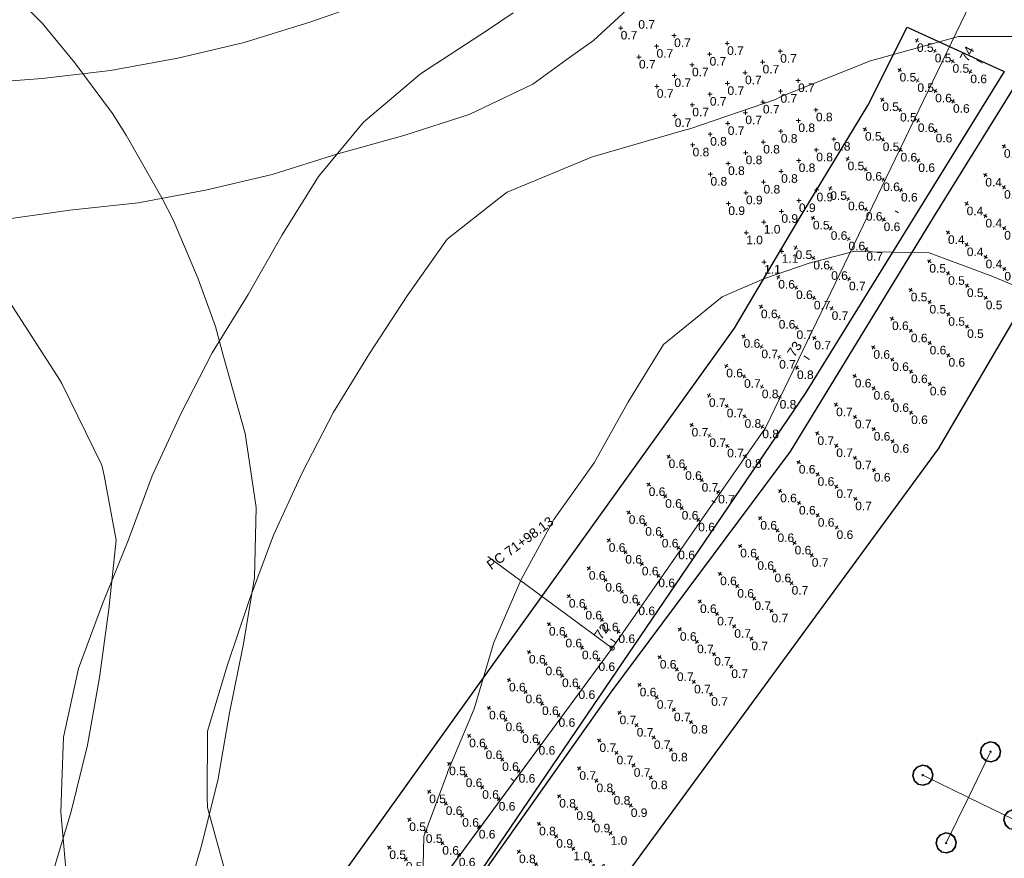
# Model space of a CAD drawing. Extents: x 11759 to 13757, y -2685 to 8839.
# Tile 45 of 58: x 12896 to 13183, y 6384 to 6629. Entities that reach past the tile are written whole.
import ezdxf

# ---------------------------------------------------------------- set-up
doc = ezdxf.new("R2010")
doc.units = 0
doc.header["$MEASUREMENT"] = 0
for name, color, linetype, lineweight in [('AGI32-115446_BK001 - Copy -- 2023-Jan-03 22h-01m-38s-DRAWING', 7, 'Continuous', 0), ('AGI32-Project_1-CALCPTS', 7, 'Continuous', 0), ('AGI32-Project_1-LUMINAIRE', 7, 'Continuous', 0), ('AGI32-Project_1-MARKPOINT', 7, 'Continuous', 0), ('AGI32-Project_1-POLE_PENDANT', 7, 'Continuous', 0), ('AGI32-Project_1-STATISTICAL_AREA', 7, 'Continuous', 0), ('AGI32-Project_1-TEMPLATE', 7, 'Continuous', 0)]:
    doc.layers.add(name, color=color, linetype=linetype, lineweight=lineweight)
doc.styles.add('AGI32-Arial', font='arial.ttf')

# ---------------------------------------------------------------- blocks, each defined once
blk = doc.blocks.new('AGI32-ID1buv4w-Project_1-STATISTICAL_AREA-SR 159 - EB')
at = {"layer": 'AGI32-Project_1-STATISTICAL_AREA', "color": 7, "linetype": 'Continuous', "lineweight": 30}
for p, q in [((1061.32, 4792.24), (1086.87, 4833.42)), ((1119.67, 4822.36), (1062.47, 4724.35)), ((1019.37, 4723.59), (1061.32, 4792.24)), ((1062.47, 4724.35), (961.79, 4587.07)), ((967.13, 4653.42), (1019.37, 4723.59)), ((912.21, 4575.63), (967.13, 4653.42))]:
    blk.add_line(p, q, dxfattribs=at)
blk = doc.blocks.new('AGI32-ID1buv4w-Project_1-STATISTICAL_AREA-SR 159 - WB')
at = {"layer": 'AGI32-Project_1-STATISTICAL_AREA', "color": 7, "linetype": 'Continuous', "lineweight": 30}
for p, q in [((1041.95, 4824.33), (1053.39, 4847.21)), ((1053.39, 4847.21), (1081.61, 4834.24)), ((1081.61, 4834.24), (1023.64, 4740.43)), ((1022.5, 4792.29), (1041.95, 4824.33)), ((1003.05, 4759.5), (1022.5, 4792.29)), ((926.78, 4653.1), (1003.05, 4759.5)), ((1023.64, 4740.43), (927.54, 4598.94)), ((858.13, 4557.38), (926.78, 4653.1))]:
    blk.add_line(p, q, dxfattribs=at)
blk = doc.blocks.new('AGI32-ID1buv4w-Project_1-LUMINAIRE-HM4_Template2')
at = {"layer": 'AGI32-Project_1-TEMPLATE', "color": 1, "linetype": 'ByBlock', "lineweight": 0}
for p, q in [((139.58, 223.87, -100), (147.4, 219.34, -100)), ((147.4, 219.34, -100), (159.52, 210.76, -100)), ((159.52, 210.76, -100), (173.98, 199.4, -100)), ((173.98, 199.4, -100), (179.46, 194.39, -100)), ((179.46, 194.39, -100), (194.39, 179.46, -100)), ((194.39, 179.46, -100), (199.4, 173.98, -100)), ((199.4, 173.98, -100), (210.76, 159.52, -100)), ((210.76, 159.52, -100), (219.34, 147.4, -100)), ((-223.87, 139.58, -100), (-219.34, 147.4, -100)), ((219.34, 147.4, -100), (223.87, 139.58, -100)), ((-235.83, 119.64, -100), (-223.87, 139.58, -100)), ((223.87, 139.58, -100), (235.83, 119.64, -100)), ((-239.28, 111.77, -100), (-235.83, 119.64, -100)), ((235.83, 119.64, -100), (239.28, 111.77, -100)), ((-244.62, 99.7, -100), (-239.28, 111.77, -100)), ((239.28, 111.77, -100), (244.62, 99.7, -100)), ((-249.5, 79.76, -100), (-244.62, 99.7, -100)), ((244.62, 99.7, -100), (249.5, 79.76, -100)), ((-251.5, 59.82, -100), (-249.5, 79.76, -100)), ((249.5, 79.76, -100), (251.5, 59.82, -100)), ((-252.8, 39.88, -100), (-251.5, 59.82, -100)), ((251.5, 59.82, -100), (252.8, 39.88, -100)), ((-254.78, 19.94, -100), (-252.8, 39.88, -100)), ((252.8, 39.88, -100), (254.78, 19.94, -100)), ((-255.18, 0, -100), (-254.78, 19.94, -100)), ((254.78, 19.94, -100), (255.18, 0, -100)), ((-254.78, -19.94, -100), (-255.18, 0, -100)), ((255.18, 0, -100), (254.78, -19.94, -100)), ((-252.8, -39.88, -100), (-254.78, -19.94, -100)), ((-251.5, -59.82, -100), (-252.8, -39.88, -100)), ((-249.5, -79.76, -100), (-251.5, -59.82, -100)), ((-244.62, -99.7, -100), (-249.5, -79.76, -100)), ((-239.28, -111.77, -100), (-244.62, -99.7, -100)), ((-235.83, -119.64, -100), (-239.28, -111.77, -100)), ((-223.87, -139.58, -100), (-235.83, -119.64, -100)), ((139.58, -223.87, -100), (119.64, -235.83, -100)), ((119.64, -235.83, -100), (111.77, -239.28, -100)), ((111.77, -239.28, -100), (99.7, -244.62, -100)), ((99.7, -244.62, -100), (79.76, -249.5, -100)), ((79.76, -249.5, -100), (59.82, -251.5, -100)), ((-39.88, -252.8, -100), (-59.82, -251.5, -100)), ((59.82, -251.5, -100), (39.88, -252.8, -100)), ((-19.94, -254.78, -100), (-39.88, -252.8, -100)), ((0, -255.18, -100), (-19.94, -254.78, -100)), ((19.94, -254.78, -100), (0, -255.18, -100)), ((39.88, -252.8, -100), (19.94, -254.78, -100))]:
    blk.add_line(p, q, dxfattribs=at)
at = {"layer": 'AGI32-Project_1-TEMPLATE', "color": 5, "linetype": 'ByBlock', "lineweight": 0}
for p, q in [((-96.98, 199.4, -100), (-79.76, 207.72, -100)), ((-119.64, 180.41, -100), (-99.7, 198.01, -100)), ((-99.7, 198.01, -100), (-96.98, 199.4, -100)), ((-138.58, 159.52, -100), (-120.57, 179.46, -100)), ((-120.57, 179.46, -100), (-119.64, 180.41, -100)), ((-158.23, 139.58, -100), (-139.58, 158.23, -100)), ((-139.58, 158.23, -100), (-138.58, 159.52, -100)), ((-179.46, 120.57, -100), (-159.52, 138.58, -100)), ((-159.52, 138.58, -100), (-158.23, 139.58, -100)), ((159.52, 138.58, -100), (179.46, 120.57, -100)), ((-180.41, 119.64, -100), (-179.46, 120.57, -100)), ((179.46, 120.57, -100), (180.41, 119.64, -100)), ((-198.01, 99.7, -100), (-180.41, 119.64, -100)), ((180.41, 119.64, -100), (198.01, 99.7, -100)), ((-199.4, 96.98, -100), (-198.01, 99.7, -100)), ((198.01, 99.7, -100), (199.4, 96.98, -100)), ((-207.72, 79.76, -100), (-199.4, 96.98, -100)), ((199.4, 96.98, -100), (207.72, 79.76, -100)), ((-210.98, 59.82, -100), (-207.72, 79.76, -100)), ((207.72, 79.76, -100), (210.98, 59.82, -100)), ((-213.54, 39.88, -100), (-210.98, 59.82, -100)), ((210.98, 59.82, -100), (213.54, 39.88, -100)), ((-215.43, 19.94, -100), (-213.54, 39.88, -100)), ((213.54, 39.88, -100), (215.43, 19.94, -100)), ((-215.91, 0, -100), (-215.43, 19.94, -100)), ((215.43, 19.94, -100), (215.91, 0, -100)), ((-215.43, -19.94, -100), (-215.91, 0, -100)), ((215.91, 0, -100), (215.43, -19.94, -100)), ((-213.54, -39.88, -100), (-215.43, -19.94, -100)), ((-210.98, -59.82, -100), (-213.54, -39.88, -100)), ((-207.72, -79.76, -100), (-210.98, -59.82, -100)), ((-199.4, -96.98, -100), (-207.72, -79.76, -100)), ((-198.01, -99.7, -100), (-199.4, -96.98, -100)), ((-180.41, -119.64, -100), (-198.01, -99.7, -100)), ((-39.88, -213.54, -100), (-59.82, -210.98, -100)), ((59.82, -210.98, -100), (39.88, -213.54, -100)), ((-19.94, -215.43, -100), (-39.88, -213.54, -100)), ((39.88, -213.54, -100), (19.94, -215.43, -100)), ((0, -215.91, -100), (-19.94, -215.43, -100)), ((19.94, -215.43, -100), (0, -215.91, -100))]:
    blk.add_line(p, q, dxfattribs=at)
at = {"layer": 'AGI32-Project_1-TEMPLATE', "color": 3, "linetype": 'ByBlock', "lineweight": 0}
for p, q in [((-59.82, 139.61, -100), (-39.88, 140.7, -100)), ((-79.76, 137.62, -100), (-60.05, 139.58, -100)), ((-60.05, 139.58, -100), (-59.82, 139.61, -100)), ((-99.7, 128.36, -100), (-79.76, 137.62, -100)), ((-109.89, 119.64, -100), (-99.7, 128.36, -100)), ((-119.64, 109.89, -100), (-109.89, 119.64, -100)), ((-128.36, 99.7, -100), (-119.64, 109.89, -100)), ((-137.62, 79.76, -100), (-128.36, 99.7, -100)), ((-139.58, 60.05, -100), (-137.62, 79.76, -100)), ((-140.7, 39.88, -100), (-139.61, 59.82, -100)), ((-139.61, 59.82, -100), (-139.58, 60.05, -100)), ((-144.04, 19.94, -100), (-140.7, 39.88, -100)), ((-144.89, 0, -100), (-144.04, 19.94, -100)), ((-144.04, -19.94, -100), (-144.89, 0, -100)), ((-140.7, -39.88, -100), (-144.04, -19.94, -100)), ((-139.61, -59.82, -100), (-140.7, -39.88, -100)), ((-139.58, -60.05, -100), (-139.61, -59.82, -100)), ((-137.62, -79.76, -100), (-139.58, -60.05, -100)), ((-128.36, -99.7, -100), (-137.62, -79.76, -100))]:
    blk.add_line(p, q, dxfattribs=at)
blk = doc.blocks.new('AGI32-ID1buv4w-Project_1-LUMINAIRE-HM4_95')
at = {"layer": 'AGI32-Project_1-TEMPLATE', "color": 7, "linetype": 'ByBlock', "lineweight": 0}
blk.add_blockref('AGI32-ID1buv4w-Project_1-LUMINAIRE-HM4_Template2', (0, 0), dxfattribs=at)
blk = doc.blocks.new('AGI32-ID1buv4w-Project_1-LUMINAIRE-HM4_90')
at = {"layer": 'AGI32-Project_1-TEMPLATE', "color": 7, "linetype": 'ByBlock', "lineweight": 0}
blk.add_blockref('AGI32-ID1buv4w-Project_1-LUMINAIRE-HM4_Template2', (0, 0), dxfattribs=at)
blk = doc.blocks.new('AGI32-ID1buv4w-Project_1-LUMINAIRE-HM4_Symbol')
at = {"layer": 'AGI32-Project_1-LUMINAIRE', "color": 7, "linetype": 'ByBlock', "lineweight": 0}
for p, q in [((0, 1), (-0.5, 0.866)), ((0, 1, -0.3), (-0.5, 0.866, -0.3)), ((-0.5, 0.866), (0, 1)), ((0.5, 0.866), (0, 1)), ((0.5, 0.866, -0.3), (0, 1, -0.3)), ((0, 1, -0.3), (0, 1)), ((0, 1), (0.5, 0.866)), ((0, 1), (0, 1, -0.3)), ((-0.866, 0.5), (-1, 0)), ((-0.866, 0.5, -0.3), (-1, 0, -0.3)), ((-1, 0), (-0.866, 0.5)), ((-1, 0), (-0.866, -0.5)), ((-1, 0, -0.3), (-1, 0)), ((-1, 0, -0.3), (-0.866, -0.5, -0.3)), ((-0.866, -0.5), (-1, 0)), ((-1, 0), (-1, 0, -0.3)), ((-0.816, 0.45, -0.3), (-0.95, 0, -0.3)), ((-0.95, 0, -0.3), (-0.816, -0.45, -0.3)), ((-0.5, 0.866), (-0.866, 0.5)), ((-0.5, 0.866, -0.3), (-0.866, 0.5, -0.3)), ((-0.866, 0.5), (-0.5, 0.866)), ((-0.866, 0.5, -0.3), (-0.866, 0.5)), ((-0.866, 0.5), (-0.866, 0.5, -0.3)), ((-0.45, 0.816, -0.3), (-0.816, 0.45, -0.3)), ((-0.5, 0.866, -0.3), (-0.5, 0.866)), ((-0.5, 0.866), (-0.5, 0.866, -0.3)), ((0, 0.95, -0.3), (-0.45, 0.816, -0.3)), ((-0.1, 0), (0.1, 0)), ((0.45, 0.816, -0.3), (0, 0.95, -0.3)), ((0, -0.1), (0, 0.1)), ((0, 0.1), (0.1, 0)), ((0, -0.1), (0.1, 0)), ((0.816, 0.45, -0.3), (0.45, 0.816, -0.3)), ((0.866, 0.5), (0.5, 0.866)), ((0.866, 0.5, -0.3), (0.5, 0.866, -0.3)), ((0.5, 0.866, -0.3), (0.5, 0.866)), ((0.5, 0.866), (0.866, 0.5)), ((0.5, 0.866), (0.5, 0.866, -0.3)), ((0.95, 0, -0.3), (0.816, 0.45, -0.3)), ((0.816, -0.45, -0.3), (0.95, 0, -0.3)), ((1, 0), (0.866, 0.5)), ((1, 0, -0.3), (0.866, 0.5, -0.3)), ((0.866, 0.5, -0.3), (0.866, 0.5)), ((0.866, 0.5), (1, 0)), ((0.866, 0.5), (0.866, 0.5, -0.3)), ((0.866, -0.5), (1, 0)), ((0.866, -0.5, -0.3), (1, 0, -0.3)), ((1, 0), (0.866, -0.5)), ((1, 0), (1, 0, -0.3)), ((1, 0, -0.3), (1, 0)), ((-0.866, -0.5), (-0.5, -0.866)), ((-0.866, -0.5, -0.3), (-0.866, -0.5)), ((-0.866, -0.5, -0.3), (-0.5, -0.866, -0.3)), ((-0.5, -0.866), (-0.866, -0.5)), ((-0.866, -0.5), (-0.866, -0.5, -0.3)), ((-0.816, -0.45, -0.3), (-0.45, -0.816, -0.3)), ((-0.5, -0.866), (0, -1)), ((-0.5, -0.866, -0.3), (-0.5, -0.866)), ((-0.5, -0.866, -0.3), (0, -1, -0.3)), ((0, -1), (-0.5, -0.866)), ((-0.5, -0.866), (-0.5, -0.866, -0.3)), ((-0.45, -0.816, -0.3), (0, -0.95, -0.3)), ((0, -0.95, -0.3), (0.45, -0.816, -0.3)), ((0, -1), (0.5, -0.866)), ((0, -1, -0.3), (0.5, -0.866, -0.3)), ((0.5, -0.866), (0, -1)), ((0.45, -0.816, -0.3), (0.816, -0.45, -0.3)), ((0.5, -0.866), (0.866, -0.5)), ((0.5, -0.866, -0.3), (0.866, -0.5, -0.3)), ((0.866, -0.5), (0.5, -0.866)), ((0.5, -0.866, -0.3), (0.5, -0.866)), ((0.5, -0.866), (0.5, -0.866, -0.3)), ((0.866, -0.5, -0.3), (0.866, -0.5)), ((0.866, -0.5), (0.866, -0.5, -0.3)), ((0, -1, -0.3), (0, -1)), ((0, -1), (0, -1, -0.3))]:
    blk.add_line(p, q, dxfattribs=at)
blk = doc.blocks.new('AGI32-ID1buv4w-Project_1-LUMINAIRE-HM4_127-1')
at = {"layer": 'AGI32-Project_1-LUMINAIRE', "color": 7, "linetype": 'ByBlock', "lineweight": 0, "xscale": 3, "yscale": 3, "zscale": 3}
blk.add_blockref('AGI32-ID1buv4w-Project_1-LUMINAIRE-HM4_Symbol', (0, 0), dxfattribs=at)
blk = doc.blocks.new('AGI32-ID1buv4w-Project_1-LUMINAIRE-HM4_127-2')
at = {"layer": 'AGI32-Project_1-LUMINAIRE', "color": 7, "linetype": 'ByBlock', "lineweight": 0, "xscale": 3, "yscale": 3, "zscale": 3}
blk.add_blockref('AGI32-ID1buv4w-Project_1-LUMINAIRE-HM4_Symbol', (0, 0), dxfattribs=at)
blk = doc.blocks.new('AGI32-ID1buv4w-Project_1-LUMINAIRE-HM4_127-3')
at = {"layer": 'AGI32-Project_1-LUMINAIRE', "color": 7, "linetype": 'ByBlock', "lineweight": 0, "xscale": 3, "yscale": 3, "zscale": 3}
blk.add_blockref('AGI32-ID1buv4w-Project_1-LUMINAIRE-HM4_Symbol', (0, 0), dxfattribs=at)
blk = doc.blocks.new('AGI32-ID1buv4w-Project_1-LUMINAIRE-HM4_127-4')
at = {"layer": 'AGI32-Project_1-LUMINAIRE', "color": 7, "linetype": 'ByBlock', "lineweight": 0, "xscale": 3, "yscale": 3, "zscale": 3}
blk.add_blockref('AGI32-ID1buv4w-Project_1-LUMINAIRE-HM4_Symbol', (0, 0), dxfattribs=at)
blk = doc.blocks.new('AGI32-ID1buv4w-Project_1-LUMINAIRE-HM4_127')
at = {"layer": 'AGI32-Project_1-POLE_PENDANT', "color": 7, "linetype": 'ByBlock', "lineweight": 0}
for q in [(0, 14.751), (-14.751, 0), (14.751, 0), (0, -14.751), (0, 0, -100)]:
    blk.add_line((0, 0), q, dxfattribs=at)
at = {"layer": 'AGI32-Project_1-LUMINAIRE', "color": 7, "linetype": 'ByBlock', "lineweight": 0}
for name, p, rotation in [('AGI32-ID1buv4w-Project_1-LUMINAIRE-HM4_127-2', (0, 14.751), 90.00007750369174), ('AGI32-ID1buv4w-Project_1-LUMINAIRE-HM4_127-3', (-14.751, 0), 180.0001550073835), ('AGI32-ID1buv4w-Project_1-LUMINAIRE-HM4_127-4', (0, -14.751), 270.0002325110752)]:
    blk.add_blockref(name, p, dxfattribs=dict(at, rotation=rotation))
blk.add_blockref('AGI32-ID1buv4w-Project_1-LUMINAIRE-HM4_127-1', (14.751, 0), dxfattribs=at)
at = {"layer": 'AGI32-Project_1-TEMPLATE', "color": 7, "linetype": 'ByBlock', "lineweight": 0}
blk.add_blockref('AGI32-ID1buv4w-Project_1-LUMINAIRE-HM4_Template2', (0, 0), dxfattribs=at)
blk = doc.blocks.new('AGI32-ID1buv4w-MARKPOINT')
at = {"layer": 'AGI32-Project_1-MARKPOINT', "color": 0, "linetype": 'Continuous', "lineweight": 0}
for p, q in [((-0.125, 0), (0.125, 0)), ((0, -0.125), (0, 0.125))]:
    blk.add_line(p, q, dxfattribs=at)
blk = doc.blocks.new('AGI32-ID1buv4w-Project_1-CALCPTS-US 159 EB - STA 70+00 TO STA 72+50_Luminance')
at = {"layer": 'AGI32-Project_1-MARKPOINT', "color": 154, "linetype": 'Continuous', "lineweight": 0, "extrusion": (-0.021097, 0.015259, 0.999661), "xscale": 5.000000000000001, "yscale": 5.000000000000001, "zscale": 5.000000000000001, "rotation": 180}
for p in [(-4403.88, -1937, 64.63), (-4403.88, -1930.84, 64.47), (-4393.88, -1936.99, 64.89), (-4403.88, -1924.68, 64.31), (-4393.88, -1930.83, 64.73), (-4403.88, -1918.52, 64.15), (-4383.88, -1936.99, 65.15), (-4393.88, -1924.67, 64.57), (-4383.89, -1930.83, 64.99), (-4393.88, -1918.51, 64.41), (-4383.89, -1924.67, 64.83), (-4373.89, -1936.98, 65.41), (-4373.89, -1930.82, 65.25), (-4383.89, -1918.51, 64.67), (-4373.89, -1924.66, 65.09), (-4363.89, -1936.97, 65.67), (-4363.89, -1930.81, 65.51), (-4373.89, -1918.5, 64.93), (-4353.9, -1936.97, 65.93), (-4363.89, -1924.65, 65.35), (-4363.89, -1918.49, 65.19), (-4353.9, -1930.81, 65.77), (-4343.9, -1936.96, 66.19), (-4353.9, -1924.65, 65.61), (-4353.9, -1918.49, 65.45), (-4343.9, -1930.8, 66.03), (-4333.9, -1936.95, 66.45), (-4343.9, -1924.64, 65.87), (-4333.9, -1930.79, 66.29), (-4343.9, -1918.48, 65.71), (-4323.91, -1936.95, 66.71), (-4333.9, -1924.63, 66.13), (-4323.91, -1930.79, 66.55), (-4333.9, -1918.47, 65.97), (-4323.91, -1924.63, 66.39), (-4313.91, -1936.94, 66.97), (-4313.91, -1930.78, 66.81), (-4323.91, -1918.47, 66.23), (-4313.91, -1924.62, 66.65), (-4303.91, -1936.93, 67.23), (-4313.91, -1918.46, 66.49), (-4303.91, -1930.77, 67.07), (-4293.92, -1936.93, 67.49), (-4303.91, -1924.61, 66.91), (-4303.91, -1918.45, 66.75), (-4293.92, -1930.77, 67.33), (-4283.92, -1936.92, 67.75), (-4293.92, -1924.61, 67.17), (-4283.92, -1930.76, 67.59), (-4293.92, -1918.45, 67.01), (-4273.92, -1936.91, 68.01), (-4283.92, -1924.6, 67.43), (-4273.92, -1930.75, 67.85), (-4283.92, -1918.44, 67.27), (-4263.93, -1936.91, 68.27), (-4273.92, -1924.59, 67.69), (-4263.93, -1930.75, 68.11), (-4273.92, -1918.43, 67.53), (-4263.93, -1924.59, 67.95), (-4253.93, -1936.9, 68.53), (-4253.93, -1930.74, 68.37), (-4263.93, -1918.43, 67.79), (-4243.93, -1936.89, 68.79), (-4253.93, -1924.58, 68.21), (-4253.93, -1918.42, 68.05), (-4243.93, -1930.73, 68.63), (-4233.94, -1936.89, 69.05), (-4243.93, -1924.57, 68.47), (-4243.93, -1918.41, 68.31), (-4233.94, -1930.73, 68.89), (-4223.94, -1936.88, 69.31), (-4233.94, -1924.57, 68.73), (-4223.94, -1930.72, 69.15), (-4233.94, -1918.41, 68.57), (-4213.94, -1936.87, 69.57), (-4223.94, -1924.56, 68.99), (-4213.94, -1930.71, 69.41), (-4223.94, -1918.4, 68.83), (-4213.94, -1924.55, 69.25), (-4203.95, -1936.87, 69.83), (-4203.95, -1930.71, 69.67), (-4213.94, -1918.39, 69.09), (-4203.95, -1924.55, 69.51), (-4193.95, -1936.86, 70.09), (-4193.95, -1930.7, 69.93), (-4203.95, -1918.39, 69.35), (-4193.95, -1924.54, 69.77), (-4193.95, -1918.38, 69.61)]:
    blk.add_blockref('AGI32-ID1buv4w-MARKPOINT', p, dxfattribs=at)
at = {"layer": 'AGI32-Project_1-CALCPTS', "color": 154, "linetype": 'Continuous', "lineweight": 0, "extrusion": (-0.021097, 0.015259, 0.999661), "char_height": 2.5, "attachment_point": 1, "text_direction": (0.999777, 0.000161, 0.021097), "style": 'AGI32-Arial'}
for s, insert in [('0.6', (1010.62, 4703.29, 14.19)), ('0.6', (1015.61, 4699.67, 14.19)), ('0.6', (1020.61, 4696.06, 14.19)), ('0.6', (1004.76, 4695.19, 14.45)), ('0.6', (1009.75, 4691.57, 14.45)), ('0.7', (1025.6, 4692.45, 14.19)), ('0.6', (1014.75, 4687.96, 14.45)), ('0.6', (998.9, 4687.09, 14.71)), ('0.6', (1003.9, 4683.47, 14.71)), ('0.7', (1019.74, 4684.35, 14.45)), ('0.6', (993.04, 4678.99, 14.97)), ('0.7', (1008.89, 4679.86, 14.71)), ('0.7', (1013.88, 4676.25, 14.71)), ('0.7', (998.04, 4675.37, 14.97)), ('0.6', (987.19, 4670.89, 15.23)), ('0.7', (1003.03, 4671.76, 14.97)), ('0.7', (992.18, 4667.27, 15.23)), ('0.7', (1008.02, 4668.15, 14.97)), ('0.6', (981.33, 4662.79, 15.49)), ('0.7', (997.17, 4663.66, 15.23)), ('0.7', (986.32, 4659.17, 15.49)), ('0.7', (1002.16, 4660.05, 15.23)), ('0.6', (975.47, 4654.69, 15.75)), ('0.7', (991.31, 4655.56, 15.49)), ('0.7', (980.46, 4651.08, 15.75)), ('0.7', (996.31, 4651.95, 15.49)), ('0.7', (985.45, 4647.46, 15.75)), ('0.7', (969.61, 4646.59, 16.01)), ('0.7', (974.6, 4642.98, 16.01)), ('0.8', (990.45, 4643.85, 15.75)), ('0.7', (963.75, 4638.49, 16.27)), ('0.7', (979.59, 4639.36, 16.01)), ('0.8', (984.59, 4635.75, 16.01)), ('0.7', (968.74, 4634.88, 16.27)), ('0.7', (957.89, 4630.39, 16.53)), ('0.7', (973.74, 4631.26, 16.27)), ('0.8', (978.73, 4627.65, 16.27)), ('0.8', (962.88, 4626.78, 16.53)), ('0.8', (952.03, 4622.29, 16.79)), ('0.8', (967.88, 4623.16, 16.53)), ('0.9', (957.03, 4618.68, 16.79)), ('0.9', (972.87, 4619.55, 16.53)), ('0.8', (946.17, 4614.19, 17.05)), ('0.9', (962.02, 4615.06, 16.79)), ('0.9', (951.17, 4610.58, 17.05)), ('1.0', (967.01, 4611.45, 16.79)), ('1.0', (956.16, 4606.96, 17.05)), ('0.8', (940.32, 4606.09, 17.31)), ('0.9', (945.31, 4602.48, 17.31)), ('1.1', (961.15, 4603.35, 17.05)), ('1.0', (950.3, 4598.86, 17.31)), ('0.8', (934.46, 4597.99, 17.57)), ('0.9', (939.45, 4594.38, 17.57)), ('1.1', (955.29, 4595.25, 17.31)), ('0.8', (928.6, 4589.89, 17.83)), ('1.0', (944.44, 4590.76, 17.57)), ('1.1', (949.44, 4587.15, 17.57)), ('0.9', (933.59, 4586.28, 17.83)), ('0.8', (922.74, 4581.79, 18.09)), ('1.0', (938.58, 4582.66, 17.83)), ('1.1', (943.58, 4579.05, 17.83)), ('0.8', (927.73, 4578.18, 18.09)), ('0.7', (916.88, 4573.69, 18.35)), ('0.9', (932.73, 4574.56, 18.09)), ('0.8', (921.87, 4570.08, 18.35)), ('1.0', (937.72, 4570.95, 18.09)), ('0.7', (911.02, 4565.59, 18.61)), ('0.9', (926.87, 4566.46, 18.35)), ('0.8', (916.02, 4561.98, 18.61)), ('1.0', (931.86, 4562.85, 18.35)), ('0.9', (921.01, 4558.37, 18.61)), ('0.7', (905.16, 4557.49, 18.87)), ('0.8', (910.16, 4553.88, 18.87)), ('1.0', (926, 4554.75, 18.61)), ('0.9', (915.15, 4550.27, 18.87)), ('0.7', (899.31, 4549.39, 19.13)), ('0.8', (904.3, 4545.78, 19.13)), ('0.9', (920.14, 4546.65, 18.87)), ('0.7', (893.45, 4541.29, 19.39)), ('0.9', (909.29, 4542.17, 19.13)), ('0.9', (914.28, 4538.55, 19.13)), ('0.8', (898.44, 4537.68, 19.39)), ('0.7', (887.59, 4533.19, 19.65)), ('0.9', (903.43, 4534.07, 19.39)), ('0.8', (892.58, 4529.58, 19.65)), ('0.9', (908.42, 4530.45, 19.39)), ('0.8', (897.57, 4525.97, 19.65)), ('0.9', (902.57, 4522.35, 19.65))]:
    blk.add_mtext(s, dxfattribs=dict(at, insert=insert))
blk = doc.blocks.new('AGI32-ID1buv4w-Project_1-CALCPTS-US 159 EB - STA 72+50 TO STA 74+00_Luminance')
at = {"layer": 'AGI32-Project_1-MARKPOINT', "color": 154, "linetype": 'Continuous', "lineweight": 0, "extrusion": (-0.058725, 0.038129, 0.997546), "xscale": 5, "yscale": 5, "zscale": 5, "rotation": 180}
for p in [(-4645.26, -1709.34, 120.08), (-4645.26, -1702.83, 119.62), (-4645.26, -1696.31, 119.16), (-4635.28, -1709.29, 120.78), (-4645.26, -1689.8, 118.71), (-4635.28, -1702.78, 120.32), (-4635.28, -1696.26, 119.86), (-4625.3, -1709.25, 121.47), (-4635.28, -1689.75, 119.4), (-4625.3, -1702.73, 121.02), (-4615.33, -1709.2, 122.17), (-4625.31, -1696.22, 120.56), (-4625.3, -1689.7, 120.1), (-4615.33, -1702.68, 121.72), (-4605.35, -1709.15, 122.87), (-4615.33, -1696.17, 121.26), (-4615.33, -1689.65, 120.8), (-4605.35, -1702.63, 122.41), (-4595.38, -1709.1, 123.57), (-4605.35, -1696.12, 121.96), (-4605.35, -1689.6, 121.5), (-4595.38, -1702.58, 123.11), (-4585.4, -1709.05, 124.27), (-4595.38, -1696.07, 122.65), (-4585.4, -1702.53, 123.81), (-4595.38, -1689.55, 122.2), (-4575.43, -1709, 124.97), (-4585.4, -1696.02, 123.35), (-4575.43, -1702.48, 124.51), (-4585.4, -1689.5, 122.9), (-4565.45, -1708.95, 125.67), (-4575.43, -1695.97, 124.05), (-4565.45, -1702.44, 125.21), (-4575.43, -1689.45, 123.6), (-4555.48, -1708.9, 126.36), (-4565.45, -1695.92, 124.75), (-4555.48, -1702.39, 125.91), (-4565.45, -1689.41, 124.29), (-4555.48, -1695.87, 125.45), (-4545.5, -1708.85, 127.06), (-4545.5, -1702.34, 126.6), (-4555.48, -1689.36, 124.99), (-4545.5, -1695.82, 126.15), (-4535.53, -1708.8, 127.76), (-4535.53, -1702.29, 127.3), (-4545.5, -1689.31, 125.69), (-4535.53, -1695.77, 126.85), (-4525.55, -1708.76, 128.46), (-4525.55, -1702.24, 128), (-4535.53, -1689.26, 126.39), (-4525.55, -1695.73, 127.54), (-4515.57, -1708.71, 129.16), (-4525.55, -1689.21, 127.09), (-4515.58, -1702.19, 128.7), (-4515.57, -1695.68, 128.24), (-4505.6, -1708.66, 129.86), (-4515.57, -1689.16, 127.79), (-4505.6, -1702.14, 129.4), (-4505.6, -1695.63, 128.94), (-4505.6, -1689.11, 128.48)]:
    blk.add_blockref('AGI32-ID1buv4w-MARKPOINT', p, dxfattribs=at)
at = {"layer": 'AGI32-Project_1-CALCPTS', "color": 154, "linetype": 'Continuous', "lineweight": 0, "extrusion": (-0.058725, 0.038129, 0.997546), "char_height": 2.5, "attachment_point": 1, "text_direction": (0.998274, 0.001121, 0.058725), "style": 'AGI32-Arial'}
for s, insert in [('0.3', (1092.45, 4828.37, 0.13)), ('0.3', (1097.93, 4824.82, 0.13)), ('0.3', (1087.02, 4820.01, 0.83)), ('0.3', (1103.41, 4821.26, 0.13)), ('0.3', (1092.5, 4816.45, 0.83)), ('0.3', (1108.89, 4817.7, 0.13)), ('0.4', (1081.59, 4811.64, 1.53)), ('0.3', (1097.98, 4812.89, 0.83)), ('0.4', (1087.07, 4808.08, 1.53)), ('0.3', (1103.45, 4809.34, 0.83)), ('0.4', (1076.16, 4803.27, 2.23)), ('0.4', (1092.54, 4804.53, 1.53)), ('0.4', (1081.63, 4799.72, 2.23)), ('0.4', (1098.02, 4800.97, 1.53)), ('0.4', (1070.72, 4794.91, 2.93)), ('0.4', (1087.11, 4796.16, 2.23)), ('0.4', (1076.2, 4791.35, 2.93)), ('0.4', (1092.59, 4792.6, 2.23)), ('0.4', (1081.68, 4787.79, 2.93)), ('0.4', (1065.29, 4786.54, 3.63)), ('0.4', (1070.77, 4782.98, 3.63)), ('0.4', (1087.16, 4784.24, 2.93)), ('0.4', (1076.25, 4779.43, 3.63)), ('0.5', (1059.86, 4778.17, 4.33)), ('0.5', (1065.34, 4774.62, 4.33)), ('0.4', (1081.72, 4775.87, 3.63)), ('0.5', (1070.81, 4771.06, 4.33)), ('0.5', (1054.43, 4769.81, 5.03)), ('0.5', (1059.9, 4766.25, 5.03)), ('0.5', (1076.29, 4767.5, 4.33)), ('0.5', (1065.38, 4762.69, 5.03)), ('0.6', (1048.99, 4761.44, 5.73)), ('0.5', (1070.86, 4759.14, 5.03)), ('0.6', (1054.47, 4757.88, 5.73)), ('0.6', (1059.95, 4754.33, 5.73)), ('0.6', (1043.56, 4753.07, 6.43)), ('0.6', (1065.43, 4750.77, 5.73)), ('0.6', (1049.04, 4749.52, 6.43)), ('0.6', (1038.13, 4744.71, 7.13)), ('0.6', (1054.52, 4745.96, 6.43)), ('0.6', (1060, 4742.4, 6.43)), ('0.6', (1043.61, 4741.15, 7.13)), ('0.7', (1032.7, 4736.34, 7.83)), ('0.6', (1049.09, 4737.59, 7.13)), ('0.6', (1054.56, 4734.04, 7.13)), ('0.7', (1038.18, 4732.78, 7.83)), ('0.7', (1027.26, 4727.97, 8.53)), ('0.6', (1043.65, 4729.23, 7.83)), ('0.6', (1049.13, 4725.67, 7.83)), ('0.7', (1032.74, 4724.42, 8.53)), ('0.6', (1021.83, 4719.61, 9.23)), ('0.7', (1038.22, 4720.86, 8.53)), ('0.6', (1027.31, 4716.05, 9.23)), ('0.6', (1043.7, 4717.3, 8.53)), ('0.6', (1016.4, 4711.24, 9.93)), ('0.7', (1032.79, 4712.49, 9.23)), ('0.6', (1021.88, 4707.68, 9.93)), ('0.7', (1038.27, 4708.94, 9.23)), ('0.6', (1027.36, 4704.13, 9.93)), ('0.6', (1032.83, 4700.57, 9.93))]:
    blk.add_mtext(s, dxfattribs=dict(at, insert=insert))
blk = doc.blocks.new('AGI32-ID1buv4w-Project_1-CALCPTS-US 159 WB - STA 72+50 TO STA 70+00_Luminance')
at = {"layer": 'AGI32-Project_1-MARKPOINT', "color": 154, "linetype": 'Continuous', "lineweight": 0, "xscale": 5.000000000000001, "yscale": 5.000000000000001, "zscale": 5.000000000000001, "rotation": 234.46220752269}
for p in [(983.9, 4722.06, 18.78), (988.71, 4718.63, 18.78), (993.52, 4715.19, 18.78), (978.09, 4713.93, 18.78), (982.9, 4710.49, 18.78), (998.34, 4711.75, 18.78), (987.71, 4707.05, 18.78), (972.28, 4705.79, 18.78), (992.52, 4703.62, 18.78), (977.09, 4702.35, 18.78), (981.9, 4698.92, 18.78), (966.46, 4697.65, 18.78), (986.71, 4695.48, 18.78), (971.28, 4694.22, 18.78), (960.65, 4689.52, 18.78), (976.09, 4690.78, 18.78), (980.9, 4687.34, 18.78), (965.46, 4686.08, 18.78), (954.84, 4681.38, 18.78), (970.27, 4682.64, 18.78), (959.65, 4677.94, 18.78), (975.09, 4679.2, 18.78), (949.03, 4673.24, 18.78), (964.46, 4674.51, 18.78), (953.84, 4669.8, 18.78), (969.27, 4671.07, 18.78), (958.65, 4666.37, 18.78), (943.21, 4665.1, 18.78), (948.03, 4661.67, 18.78), (963.46, 4662.93, 18.78), (952.84, 4658.23, 18.78), (937.4, 4656.97, 18.78), (942.21, 4653.53, 18.78), (957.65, 4654.79, 18.78), (947.02, 4650.09, 18.78), (931.59, 4648.83, 18.78), (951.84, 4646.66, 18.78), (936.4, 4645.39, 18.78), (925.78, 4640.69, 18.78), (941.21, 4641.96, 18.78), (946.02, 4638.52, 18.78), (930.59, 4637.26, 18.78), (919.96, 4632.56, 18.78), (935.4, 4633.82, 18.78), (924.78, 4629.12, 18.78), (940.21, 4630.38, 18.78), (914.15, 4624.42, 18.78), (929.59, 4625.68, 18.78), (918.96, 4620.98, 18.78), (934.4, 4622.24, 18.78), (923.77, 4617.54, 18.78), (908.34, 4616.28, 18.78), (913.15, 4612.84, 18.78), (928.59, 4614.11, 18.78), (917.96, 4609.41, 18.78), (902.53, 4608.14, 18.78), (907.34, 4604.71, 18.78), (922.77, 4605.97, 18.78), (912.15, 4601.27, 18.78), (896.71, 4600.01, 18.78), (916.96, 4597.83, 18.78), (901.53, 4596.57, 18.78), (890.9, 4591.87, 18.78), (906.34, 4593.13, 18.78), (911.15, 4589.69, 18.78), (895.71, 4588.43, 18.78), (885.09, 4583.73, 18.78), (900.52, 4584.99, 18.78), (889.9, 4580.29, 18.78), (905.34, 4581.56, 18.78), (879.28, 4575.59, 18.78), (894.71, 4576.86, 18.78), (884.09, 4572.16, 18.78), (899.52, 4573.42, 18.78), (873.46, 4567.46, 18.78), (888.9, 4568.72, 18.78), (878.28, 4564.02, 18.78), (893.71, 4565.28, 18.78), (883.09, 4560.58, 18.78), (867.65, 4559.32, 18.78), (872.46, 4555.88, 18.78), (887.9, 4557.15, 18.78), (877.27, 4552.45, 18.78), (861.84, 4551.18, 18.78), (882.09, 4549.01, 18.78), (866.65, 4547.74, 18.78), (871.46, 4544.31, 18.78), (876.27, 4540.87, 18.78)]:
    blk.add_blockref('AGI32-ID1buv4w-MARKPOINT', p, dxfattribs=at)
at = {"layer": 'AGI32-Project_1-CALCPTS', "color": 154, "linetype": 'Continuous', "lineweight": 0, "char_height": 2.5, "attachment_point": 1, "style": 'AGI32-Arial'}
for s, insert in [('0.6', (983.9, 4721.23, 18.78)), ('0.6', (988.71, 4717.79, 18.78)), ('0.6', (978.09, 4713.09, 18.78)), ('0.7', (993.52, 4714.36, 18.78)), ('0.7', (998.34, 4710.92, 18.78)), ('0.6', (982.9, 4709.66, 18.78)), ('0.6', (972.28, 4704.96, 18.78)), ('0.6', (987.71, 4706.22, 18.78)), ('0.6', (992.52, 4702.78, 18.78)), ('0.6', (977.09, 4701.52, 18.78)), ('0.6', (966.46, 4696.82, 18.78)), ('0.6', (981.9, 4698.08, 18.78)), ('0.6', (971.28, 4693.38, 18.78)), ('0.6', (986.71, 4694.65, 18.78)), ('0.6', (960.65, 4688.68, 18.78)), ('0.6', (976.09, 4689.95, 18.78)), ('0.6', (965.46, 4685.25, 18.78)), ('0.6', (980.9, 4686.51, 18.78)), ('0.6', (970.27, 4681.81, 18.78)), ('0.6', (954.84, 4680.54, 18.78)), ('0.6', (959.65, 4677.11, 18.78)), ('0.6', (975.09, 4678.37, 18.78)), ('0.6', (964.46, 4673.67, 18.78)), ('0.6', (949.03, 4672.41, 18.78)), ('0.6', (969.27, 4670.23, 18.78)), ('0.6', (953.84, 4668.97, 18.78)), ('0.6', (943.21, 4664.27, 18.78)), ('0.6', (958.65, 4665.53, 18.78)), ('0.6', (963.46, 4662.1, 18.78)), ('0.6', (948.03, 4660.83, 18.78)), ('0.6', (937.4, 4656.13, 18.78)), ('0.6', (952.84, 4657.4, 18.78)), ('0.6', (957.65, 4653.96, 18.78)), ('0.6', (942.21, 4652.7, 18.78)), ('0.6', (931.59, 4648, 18.78)), ('0.6', (947.02, 4649.26, 18.78)), ('0.6', (936.4, 4644.56, 18.78)), ('0.6', (951.84, 4645.82, 18.78)), ('0.6', (925.78, 4639.86, 18.78)), ('0.6', (941.21, 4641.12, 18.78)), ('0.6', (930.59, 4636.42, 18.78)), ('0.6', (946.02, 4637.69, 18.78)), ('0.6', (935.4, 4632.98, 18.78)), ('0.5', (919.96, 4631.72, 18.78)), ('0.6', (924.78, 4628.28, 18.78)), ('0.6', (940.21, 4629.55, 18.78)), ('0.6', (929.59, 4624.85, 18.78)), ('0.5', (914.15, 4623.58, 18.78)), ('0.6', (934.4, 4621.41, 18.78)), ('0.6', (918.96, 4620.15, 18.78)), ('0.6', (923.77, 4616.71, 18.78)), ('0.5', (908.34, 4615.45, 18.78)), ('0.6', (928.59, 4613.27, 18.78)), ('0.5', (913.15, 4612.01, 18.78)), ('0.5', (902.53, 4607.31, 18.78)), ('0.6', (917.96, 4608.57, 18.78)), ('0.6', (922.77, 4605.14, 18.78)), ('0.5', (907.34, 4603.87, 18.78)), ('0.5', (896.71, 4599.17, 18.78)), ('0.5', (912.15, 4600.44, 18.78)), ('0.5', (901.53, 4595.74, 18.78)), ('0.5', (916.96, 4597, 18.78)), ('0.5', (890.9, 4591.03, 18.78)), ('0.5', (906.34, 4592.3, 18.78)), ('0.5', (895.71, 4587.6, 18.78)), ('0.5', (911.15, 4588.86, 18.78)), ('0.5', (900.52, 4584.16, 18.78)), ('0.4', (885.09, 4582.9, 18.78)), ('0.5', (889.9, 4579.46, 18.78)), ('0.5', (905.34, 4580.72, 18.78)), ('0.5', (894.71, 4576.02, 18.78)), ('0.4', (879.28, 4574.76, 18.78)), ('0.5', (899.52, 4572.59, 18.78)), ('0.4', (884.09, 4571.32, 18.78)), ('0.5', (888.9, 4567.89, 18.78)), ('0.4', (873.46, 4566.62, 18.78)), ('0.5', (893.71, 4564.45, 18.78)), ('0.4', (878.28, 4563.19, 18.78)), ('0.4', (867.65, 4558.49, 18.78)), ('0.4', (883.09, 4559.75, 18.78)), ('0.5', (887.9, 4556.31, 18.78)), ('0.4', (872.46, 4555.05, 18.78)), ('0.4', (861.84, 4550.35, 18.78)), ('0.4', (877.27, 4551.61, 18.78)), ('0.4', (866.65, 4546.91, 18.78)), ('0.5', (882.09, 4548.18, 18.78)), ('0.4', (871.46, 4543.48, 18.78)), ('0.5', (876.27, 4540.04, 18.78))]:
    blk.add_mtext(s, dxfattribs=dict(at, insert=insert))
blk = doc.blocks.new('AGI32-ID1buv4w-Project_1-CALCPTS-US 159 WB - STA 74+00 TO STA 72+50_Luminance')
at = {"layer": 'AGI32-Project_1-MARKPOINT', "color": 154, "linetype": 'Continuous', "lineweight": 0, "extrusion": (-0.037306, 0.021854, 0.999065), "xscale": 5, "yscale": 5, "zscale": 5}
for p in [(-4712.95, -1534.85, 76.62), (-4712.95, -1528.84, 76.36), (-4712.95, -1522.83, 76.1), (-4702.96, -1534.83, 77.05), (-4712.95, -1516.82, 75.84), (-4702.96, -1528.82, 76.79), (-4702.96, -1522.81, 76.53), (-4692.97, -1534.81, 77.49), (-4702.96, -1516.8, 76.27), (-4692.97, -1528.8, 77.23), (-4692.97, -1522.79, 76.97), (-4682.97, -1534.79, 77.92), (-4692.97, -1516.79, 76.71), (-4682.97, -1528.78, 77.66), (-4682.98, -1522.78, 77.4), (-4672.98, -1534.77, 78.35), (-4682.97, -1516.77, 77.14), (-4672.98, -1528.76, 78.09), (-4672.98, -1522.76, 77.83), (-4662.99, -1534.75, 78.78), (-4672.98, -1516.75, 77.57), (-4662.99, -1528.74, 78.52), (-4662.99, -1522.74, 78.26), (-4653, -1534.73, 79.21), (-4662.99, -1516.73, 78), (-4653, -1528.73, 78.95), (-4653, -1522.72, 78.69), (-4643.01, -1534.72, 79.65), (-4653, -1516.71, 78.43), (-4643.01, -1528.71, 79.39), (-4643.01, -1522.7, 79.13), (-4633.02, -1534.7, 80.08), (-4643.01, -1516.69, 78.87), (-4633.02, -1528.69, 79.82), (-4633.02, -1522.68, 79.56), (-4623.03, -1534.68, 80.51), (-4633.02, -1516.67, 79.3), (-4623.03, -1528.67, 80.25), (-4623.03, -1522.66, 79.99), (-4613.04, -1534.66, 80.94), (-4623.03, -1516.66, 79.73), (-4613.04, -1528.65, 80.68), (-4613.04, -1522.65, 80.42), (-4603.05, -1534.64, 81.37), (-4613.04, -1516.64, 80.16), (-4603.05, -1528.63, 81.11), (-4603.05, -1522.63, 80.85), (-4593.06, -1534.62, 81.81), (-4603.05, -1516.62, 80.59), (-4593.06, -1528.61, 81.55), (-4593.06, -1522.61, 81.29), (-4583.07, -1534.6, 82.24), (-4593.06, -1516.6, 81.03), (-4583.07, -1528.6, 81.98), (-4583.07, -1522.59, 81.72), (-4583.07, -1516.58, 81.46)]:
    blk.add_blockref('AGI32-ID1buv4w-MARKPOINT', p, dxfattribs=at)
at = {"layer": 'AGI32-Project_1-CALCPTS', "color": 154, "linetype": 'Continuous', "lineweight": 0, "extrusion": (-0.037306, 0.021854, 0.999065), "char_height": 2.5, "attachment_point": 1, "text_direction": (0.999304, 0.000408, 0.037306), "style": 'AGI32-Arial'}
for s, insert in [('0.5', (1056.24, 4842.49, 10.21)), ('0.5', (1061.42, 4839.45, 10.21)), ('0.5', (1066.61, 4836.41, 10.21)), ('0.5', (1051.19, 4833.87, 10.64)), ('0.5', (1056.37, 4830.83, 10.64)), ('0.6', (1071.8, 4833.37, 10.21)), ('0.6', (1061.56, 4827.79, 10.64)), ('0.5', (1046.14, 4825.25, 11.07)), ('0.5', (1051.32, 4822.21, 11.07)), ('0.6', (1066.75, 4824.75, 10.64)), ('0.5', (1041.09, 4816.63, 11.51)), ('0.6', (1056.51, 4819.17, 11.07)), ('0.5', (1046.27, 4813.59, 11.51)), ('0.6', (1061.7, 4816.13, 11.07)), ('0.5', (1036.04, 4808.01, 11.94)), ('0.6', (1051.46, 4810.55, 11.51)), ('0.6', (1041.22, 4804.97, 11.94)), ('0.6', (1056.65, 4807.51, 11.51)), ('0.5', (1030.99, 4799.38, 12.37)), ('0.6', (1046.41, 4801.93, 11.94)), ('0.6', (1036.17, 4796.35, 12.37)), ('0.6', (1051.6, 4798.89, 11.94)), ('0.5', (1025.94, 4790.76, 12.8)), ('0.6', (1041.36, 4793.31, 12.37)), ('0.6', (1031.12, 4787.73, 12.8)), ('0.6', (1046.55, 4790.27, 12.37)), ('0.5', (1020.89, 4782.14, 13.23)), ('0.6', (1036.31, 4784.69, 12.8)), ('0.6', (1026.07, 4779.1, 13.23)), ('0.7', (1041.5, 4781.65, 12.8)), ('0.6', (1015.84, 4773.52, 13.67)), ('0.6', (1031.26, 4776.07, 13.23)), ('0.6', (1021.02, 4770.48, 13.67)), ('0.7', (1036.45, 4773.03, 13.23)), ('0.6', (1010.79, 4764.9, 14.1)), ('0.7', (1026.21, 4767.45, 13.67)), ('0.6', (1015.97, 4761.86, 14.1)), ('0.7', (1031.4, 4764.41, 13.67)), ('0.6', (1005.74, 4756.28, 14.53)), ('0.7', (1021.16, 4758.82, 14.1)), ('0.7', (1010.92, 4753.24, 14.53)), ('0.7', (1026.35, 4755.79, 14.1)), ('0.6', (1000.69, 4747.66, 14.96)), ('0.7', (1016.11, 4750.2, 14.53)), ('0.7', (1005.87, 4744.62, 14.96)), ('0.8', (1021.3, 4747.16, 14.53)), ('0.7', (995.64, 4739.04, 15.4)), ('0.8', (1011.06, 4741.58, 14.96)), ('0.7', (1000.82, 4736, 15.4)), ('0.8', (1016.25, 4738.54, 14.96)), ('0.7', (990.59, 4730.42, 15.83)), ('0.8', (1006.01, 4732.96, 15.4)), ('0.7', (995.77, 4727.38, 15.83)), ('0.8', (1011.2, 4729.92, 15.4)), ('0.7', (1000.96, 4724.34, 15.83)), ('0.8', (1006.15, 4721.3, 15.83))]:
    blk.add_mtext(s, dxfattribs=dict(at, insert=insert))
blk = doc.blocks.new('AGI32-ID1buv4w-Project_1-CALCPTS-US 23 NB - Ramp C')
at = {"layer": 'AGI32-Project_1-MARKPOINT', "color": 6, "linetype": 'Continuous', "lineweight": 0, "xscale": 5, "yscale": 5, "zscale": 5}
for p in [(969.93, 4846.95), (985.5, 4844.74), (980.38, 4841.62), (1000.95, 4842.46), (995.83, 4839.33), (1016.41, 4840.17), (975.26, 4838.49), (990.71, 4836.21), (1011.28, 4837.05), (985.59, 4833.08), (1006.16, 4833.92), (1001.04, 4830.8), (1021.61, 4831.64), (980.47, 4829.96), (995.92, 4827.67), (1016.49, 4828.51), (990.8, 4824.55), (1011.37, 4825.39), (985.67, 4821.42), (1006.25, 4822.26), (1026.82, 4823.1), (1001.13, 4819.14), (1021.7, 4819.97), (996, 4816.01), (1016.58, 4816.85), (990.88, 4812.89), (1011.46, 4813.72), (1032.03, 4814.56), (1006.34, 4810.6), (1026.91, 4811.44), (1001.21, 4807.47), (1021.79, 4808.31), (996.09, 4804.35), (1016.67, 4805.19), (1011.54, 4802.06), (1006.42, 4798.94), (1027, 4799.78), (1001.3, 4795.81), (1021.87, 4796.65), (1016.75, 4793.53), (1011.63, 4790.4), (1006.51, 4787.28), (1016.84, 4781.86), (1011.72, 4778.74)]:
    blk.add_blockref('AGI32-ID1buv4w-MARKPOINT', p, dxfattribs=at)
at = {"layer": 'AGI32-Project_1-CALCPTS', "color": 6, "linetype": 'Continuous', "lineweight": 0, "char_height": 2.5, "attachment_point": 1, "style": 'AGI32-Arial'}
for s, insert in [('0.7', (975.07, 4849.25)), ('0.7', (969.93, 4846.12)), ('0.7', (985.5, 4843.91)), ('0.7', (980.38, 4840.79)), ('0.7', (1000.95, 4841.63)), ('0.7', (1016.41, 4839.34)), ('0.7', (975.26, 4837.66)), ('0.7', (995.83, 4838.5)), ('0.7', (990.71, 4835.38)), ('0.7', (1011.28, 4836.21)), ('0.7', (985.59, 4832.25)), ('0.7', (1006.16, 4833.09)), ('0.7', (1021.61, 4830.8)), ('0.7', (980.47, 4829.12)), ('0.7', (1001.04, 4829.96)), ('0.7', (995.92, 4826.84)), ('0.7', (1016.49, 4827.68)), ('0.7', (990.8, 4823.71)), ('0.7', (1011.37, 4824.55)), ('0.8', (1026.82, 4822.27)), ('0.7', (985.67, 4820.59)), ('0.7', (1006.25, 4821.43)), ('0.8', (1021.7, 4819.14)), ('0.7', (1001.13, 4818.3)), ('0.8', (996, 4815.18)), ('0.8', (1016.58, 4816.02)), ('0.8', (1032.03, 4813.73)), ('0.8', (990.88, 4812.05)), ('0.8', (1011.46, 4812.89)), ('0.8', (1026.91, 4810.61)), ('0.8', (1006.34, 4809.77)), ('0.8', (1001.21, 4806.64)), ('0.8', (1021.79, 4807.48)), ('0.8', (996.09, 4803.52)), ('0.8', (1016.67, 4804.35)), ('0.8', (1011.54, 4801.23)), ('0.9', (1006.42, 4798.1)), ('0.9', (1027, 4798.94)), ('0.9', (1001.3, 4794.98)), ('0.9', (1021.87, 4795.82)), ('0.9', (1016.75, 4792.69)), ('1.0', (1011.63, 4789.57)), ('1.0', (1006.51, 4786.44)), ('1.1', (1016.84, 4781.03)), ('1.1', (1011.72, 4777.91))]:
    blk.add_mtext(s, dxfattribs=dict(at, insert=insert))

msp = doc.modelspace()

# ---------------------------------------------------------------- linework, layer by layer
at = {"layer": 'AGI32-115446_BK001 - Copy -- 2023-Jan-03 22h-01m-38s-DRAWING', "color": 7, "linetype": 'Continuous', "lineweight": 0}
for p, q in [((13176.79, 6615.83), (13175.03, 6616.78)), ((13152.32, 6572.23), (13151.29, 6572.83)), ((13126.35, 6529.51), (13124.66, 6530.58)), ((13098.9, 6487.72), (13097.9, 6488.4)), ((13068.89, 6445.41), (13032.66, 6472.1)), ((13070, 6446.92), (13068.39, 6448.1)), ((12469.45, 5631.68), (13068.89, 6445.41)), ((13040.35, 6406.66), (13039.38, 6407.37))]:
    msp.add_line(p, q, dxfattribs=at)
for points in [[(12080.6, 4903.12, 0), (12094.19, 4940.06, 0), (12446.33, 5599.83, 0), (12469.45, 5631.68, 0), (13068.89, 6445.41, 0), (13113.49, 6509.54, 0), (13275.96, 6846.33, 0), (13345.72, 7213.7, 0), (13348.02, 7291.77, 0)], [(13068.89, 6445.41, 0), (13113.49, 6509.54, 0), (13275.96, 6846.33, 0), (13345.72, 7213.7, 0), (13348.02, 7291.77, 0)], [(13176.79, 6615.83, 0), (13176.79, 6615.83, 0), (13176.79, 6615.83, 0), (13176.79, 6615.83, 0), (13176.79, 6615.83, 0), (13176.79, 6615.83, 0), (13176.79, 6615.83, 0), (13176.79, 6615.83, 0), (13176.79, 6615.83, 0), (13176.79, 6615.83, 0), (13176.79, 6615.83, 0), (13176.79, 6615.83, 0), (13176.79, 6615.83, 0), (13176.79, 6615.83, 0), (13176.79, 6615.83, 0), (13176.79, 6615.83, 0), (13176.79, 6615.83, 0), (13176.79, 6615.83, 0), (13176.79, 6615.83, 0), (13176.79, 6615.83, 0), (13176.79, 6615.83, 0), (13176.79, 6615.83, 0), (13176.79, 6615.83, 0), (13176.79, 6615.83, 0), (13176.79, 6615.83, 0), (13176.79, 6615.83, 0)], [(13126.35, 6529.51, 0), (13126.35, 6529.51, 0), (13126.35, 6529.51, 0), (13126.35, 6529.51, 0), (13126.35, 6529.51, 0), (13126.35, 6529.51, 0), (13126.35, 6529.51, 0), (13126.35, 6529.51, 0), (13126.35, 6529.51, 0), (13126.35, 6529.51, 0), (13126.35, 6529.51, 0), (13126.35, 6529.51, 0), (13126.35, 6529.51, 0), (13126.35, 6529.51, 0), (13126.35, 6529.51, 0), (13126.35, 6529.51, 0), (13126.35, 6529.51, 0), (13126.35, 6529.51, 0), (13126.35, 6529.51, 0), (13126.35, 6529.51, 0), (13126.35, 6529.51, 0), (13126.35, 6529.51, 0), (13126.35, 6529.51, 0), (13126.35, 6529.51, 0), (13126.35, 6529.51, 0), (13126.35, 6529.51, 0)], [(13069.38, 6445.06, 0), (13069.42, 6445.12, 0), (13069.48, 6445.27, 0), (13069.49, 6445.42, 0), (13069.47, 6445.58, 0), (13069.41, 6445.72, 0), (13069.31, 6445.85, 0), (13069.18, 6445.94, 0), (13069.04, 6446, 0), (13068.88, 6446.01, 0), (13068.73, 6445.99, 0), (13068.58, 6445.93, 0), (13068.46, 6445.83, 0), (13068.37, 6445.7, 0), (13068.31, 6445.56, 0), (13068.29, 6445.4, 0), (13068.32, 6445.25, 0), (13068.38, 6445.1, 0), (13068.48, 6444.98, 0), (13068.6, 6444.89, 0), (13068.75, 6444.83, 0), (13068.91, 6444.81, 0), (13069.06, 6444.84, 0), (13069.2, 6444.9, 0), (13069.33, 6445, 0), (13069.38, 6445.06, 0)], [(13070, 6446.92, 0), (13070, 6446.92, 0), (13070, 6446.92, 0), (13070, 6446.92, 0), (13070, 6446.92, 0), (13070, 6446.92, 0), (13070, 6446.92, 0), (13070, 6446.92, 0), (13070, 6446.92, 0), (13070, 6446.92, 0), (13070, 6446.92, 0), (13070, 6446.92, 0), (13070, 6446.92, 0), (13070, 6446.92, 0), (13070, 6446.92, 0), (13070, 6446.92, 0), (13070, 6446.92, 0), (13070, 6446.92, 0), (13070, 6446.92, 0), (13070, 6446.92, 0), (13070, 6446.92, 0), (13070, 6446.92, 0), (13070, 6446.92, 0), (13070, 6446.92, 0), (13070, 6446.92, 0), (13070, 6446.92, 0)], [(13068.89, 6445.41, 0), (13068.89, 6445.41, 0), (13068.89, 6445.41, 0), (13068.89, 6445.41, 0), (13068.89, 6445.41, 0), (13068.89, 6445.41, 0), (13068.89, 6445.41, 0), (13068.89, 6445.41, 0), (13068.89, 6445.41, 0), (13068.89, 6445.41, 0), (13068.89, 6445.41, 0), (13068.89, 6445.41, 0), (13068.89, 6445.41, 0), (13068.89, 6445.41, 0), (13068.89, 6445.41, 0), (13068.89, 6445.41, 0), (13068.89, 6445.41, 0), (13068.89, 6445.41, 0), (13068.89, 6445.41, 0), (13068.89, 6445.41, 0), (13068.89, 6445.41, 0), (13068.89, 6445.41, 0), (13068.89, 6445.41, 0), (13068.89, 6445.41, 0), (13068.89, 6445.41, 0), (13068.89, 6445.41, 0)]]:
    msp.add_polyline3d(points, dxfattribs=at)

# ---------------------------------------------------------------- block references
at = {"layer": 'AGI32-Project_1-CALCPTS', "color": 7, "linetype": 'Continuous', "lineweight": 0}
for name in ['AGI32-ID1buv4w-Project_1-CALCPTS-US 23 NB - Ramp C', 'AGI32-ID1buv4w-Project_1-CALCPTS-US 159 WB - STA 74+00 TO STA 72+50_Luminance', 'AGI32-ID1buv4w-Project_1-CALCPTS-US 159 EB - STA 72+50 TO STA 74+00_Luminance', 'AGI32-ID1buv4w-Project_1-CALCPTS-US 159 WB - STA 72+50 TO STA 70+00_Luminance', 'AGI32-ID1buv4w-Project_1-CALCPTS-US 159 EB - STA 70+00 TO STA 72+50_Luminance']:
    msp.add_blockref(name, (12101.41, 1779.14), dxfattribs=at)
at = {"layer": 'AGI32-Project_1-LUMINAIRE', "color": 7, "linetype": 'Continuous', "lineweight": 0}
for name, p, rotation in [('AGI32-ID1buv4w-Project_1-LUMINAIRE-HM4_90', (12897.8, 6828.59, 100), 11.88800977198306), ('AGI32-ID1buv4w-Project_1-LUMINAIRE-HM4_95', (12702.95, 6454.59, 100), 344.7442849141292), ('AGI32-ID1buv4w-Project_1-LUMINAIRE-HM4_127', (13172.63, 6401.9, 100), 334.0262886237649)]:
    msp.add_blockref(name, p, dxfattribs=dict(at, rotation=rotation))
at = {"layer": 'AGI32-Project_1-STATISTICAL_AREA', "color": 7, "linetype": 'Continuous', "lineweight": 0}
for name in ['AGI32-ID1buv4w-Project_1-STATISTICAL_AREA-SR 159 - WB', 'AGI32-ID1buv4w-Project_1-STATISTICAL_AREA-SR 159 - EB']:
    msp.add_blockref(name, (12101.41, 1779.14), dxfattribs=at)

# ---------------------------------------------------------------- texts
at = {"layer": 'AGI32-115446_BK001 - Copy -- 2023-Jan-03 22h-01m-38s-DRAWING', "color": 7, "linetype": 'Continuous', "lineweight": 0, "char_height": 2.8, "attachment_point": 1, "style": 'AGI32-Arial'}
for s, insert, rotation in [('74', (13169.99, 6617.32), 61.6974), ('73', (13119.65, 6531.45), 57.6974), ('PC 71+98.13', (13031.97, 6470.34), 36.3773), ('72', (13063.45, 6449.31), 53.6974)]:
    msp.add_mtext(s, dxfattribs=dict(at, insert=insert, rotation=rotation))

doc.saveas('drawing.dxf')
